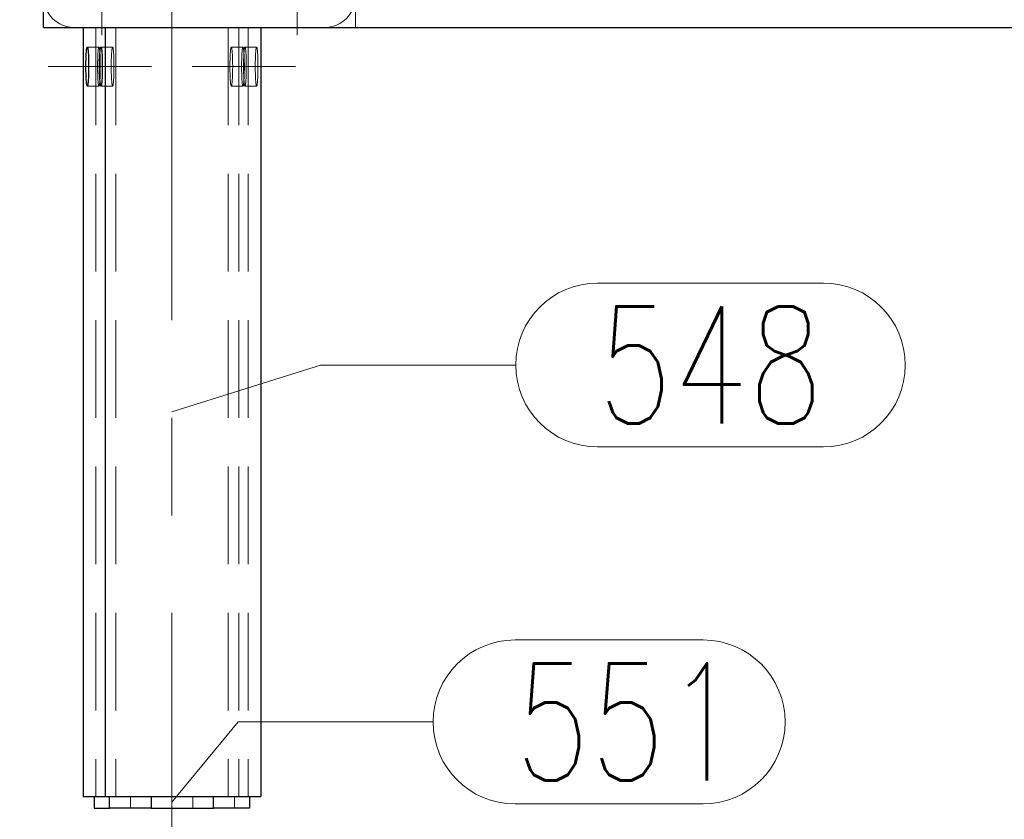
# Model space of a CAD drawing. Header units: millimetres. Extents: x -853 to -247, y 10927 to 11422.
# Tile 3 of 59: x -780 to -755, y 10948 to 10969. Entities that reach past the tile are written whole.
import ezdxf

# ---------------------------------------------------------------- set-up
doc = ezdxf.new("R2010")
doc.units = ezdxf.units.MM
doc.header["$LTSCALE"] = 10
doc.linetypes.add('HIDDEN', pattern=[0.375, 0.25, -0.125])
doc.linetypes.add('MITTE', pattern=[2, 1.25, -0.25, 0.25, -0.25])
for name, color, linetype, lineweight in [('PS_Hidden', 2, 'HIDDEN', 9), ('PS_Mid', 5, 'MITTE', 15), ('PS_Pos', 1, 'Continuous', 15), ('PS_Shape', 161, 'Continuous', 30), ('PS_SOLID', 7, 'Continuous', 30)]:
    doc.layers.add(name, color=color, linetype=linetype, lineweight=lineweight)
doc.styles.add('simplex', font='simplex.shx', dxfattribs={"width": 0.75})

# ---------------------------------------------------------------- blocks, each defined once
blk = doc.blocks.new('*X234')
at = {"layer": 'PS_Hidden', "color": 2, "linetype": 'HIDDEN'}
for p, q in [((-771.436, 10976.703), (-771.436, 10968.703)), ((-778.096, 10968.703), (-778.096, 10949.003)), ((-777.579, 10968.703), (-777.579, 10949.003)), ((-774.704, 10968.703), (-774.704, 10949.003)), ((-774.426, 10968.703), (-774.426, 10949.003)), ((-774.187, 10968.703), (-774.187, 10949.003)), ((-778.311, 10968.203), (-778.012, 10968.203)), ((-778.041, 10967.968), (-778.043, 10967.923)), ((-778.039, 10968.009), (-778.041, 10967.968)), ((-778.037, 10968.048), (-778.039, 10968.009)), ((-778.035, 10968.082), (-778.037, 10968.048)), ((-778.032, 10968.113), (-778.035, 10968.082)), ((-778.029, 10968.14), (-778.032, 10968.113)), ((-778.026, 10968.163), (-778.029, 10968.14)), ((-778.022, 10968.18), (-778.026, 10968.163)), ((-778.019, 10968.193), (-778.022, 10968.18)), ((-778.015, 10968.2), (-778.019, 10968.193)), ((-778.012, 10968.203), (-778.015, 10968.2)), ((-778.008, 10968.2), (-778.012, 10968.203)), ((-778.005, 10968.193), (-778.008, 10968.2)), ((-778.001, 10968.18), (-778.005, 10968.193)), ((-777.998, 10968.163), (-778.001, 10968.18)), ((-777.995, 10968.14), (-777.998, 10968.163)), ((-777.992, 10968.113), (-777.995, 10968.14)), ((-777.989, 10968.082), (-777.992, 10968.113)), ((-777.986, 10968.048), (-777.989, 10968.082)), ((-777.984, 10968.009), (-777.986, 10968.048)), ((-777.982, 10967.968), (-777.984, 10968.009)), ((-777.98, 10967.923), (-777.982, 10967.968)), ((-777.962, 10968.203), (-777.663, 10968.203)), ((-777.692, 10967.968), (-777.694, 10967.923)), ((-777.69, 10968.009), (-777.692, 10967.968)), ((-777.688, 10968.048), (-777.69, 10968.009)), ((-777.685, 10968.082), (-777.688, 10968.048)), ((-777.683, 10968.113), (-777.685, 10968.082)), ((-777.68, 10968.14), (-777.683, 10968.113)), ((-777.676, 10968.163), (-777.68, 10968.14)), ((-777.673, 10968.18), (-777.676, 10968.163)), ((-777.67, 10968.193), (-777.673, 10968.18)), ((-777.666, 10968.2), (-777.67, 10968.193)), ((-777.663, 10968.203), (-777.666, 10968.2)), ((-777.659, 10968.2), (-777.663, 10968.203)), ((-777.656, 10968.193), (-777.659, 10968.2)), ((-777.652, 10968.18), (-777.656, 10968.193)), ((-777.649, 10968.163), (-777.652, 10968.18)), ((-777.646, 10968.14), (-777.649, 10968.163)), ((-777.643, 10968.113), (-777.646, 10968.14)), ((-777.64, 10968.082), (-777.643, 10968.113)), ((-777.637, 10968.048), (-777.64, 10968.082)), ((-777.635, 10968.009), (-777.637, 10968.048)), ((-777.633, 10967.968), (-777.635, 10968.009)), ((-777.631, 10967.923), (-777.633, 10967.968)), ((-774.651, 10967.923), (-774.65, 10967.968)), ((-774.65, 10967.968), (-774.648, 10968.009)), ((-774.648, 10968.009), (-774.645, 10968.048)), ((-774.645, 10968.048), (-774.643, 10968.082)), ((-774.643, 10968.082), (-774.64, 10968.113)), ((-774.64, 10968.113), (-774.637, 10968.14)), ((-774.637, 10968.14), (-774.634, 10968.163)), ((-774.634, 10968.163), (-774.631, 10968.18)), ((-774.631, 10968.18), (-774.627, 10968.193)), ((-774.627, 10968.193), (-774.624, 10968.2)), ((-774.624, 10968.2), (-774.62, 10968.203)), ((-774.62, 10968.203), (-774.617, 10968.2)), ((-774.62, 10968.203), (-774.321, 10968.203)), ((-774.617, 10968.2), (-774.613, 10968.193)), ((-774.613, 10968.193), (-774.61, 10968.18)), ((-774.61, 10968.18), (-774.606, 10968.163)), ((-774.606, 10968.163), (-774.603, 10968.14)), ((-774.603, 10968.14), (-774.6, 10968.113)), ((-774.6, 10968.113), (-774.597, 10968.082)), ((-774.597, 10968.082), (-774.595, 10968.048)), ((-774.595, 10968.048), (-774.592, 10968.009)), ((-774.592, 10968.009), (-774.59, 10967.968)), ((-774.59, 10967.968), (-774.589, 10967.923)), ((-774.35, 10967.968), (-774.352, 10967.923)), ((-774.348, 10968.009), (-774.35, 10967.968)), ((-774.346, 10968.048), (-774.348, 10968.009)), ((-774.344, 10968.082), (-774.346, 10968.048)), ((-774.341, 10968.113), (-774.344, 10968.082)), ((-774.338, 10968.14), (-774.341, 10968.113)), ((-774.335, 10968.163), (-774.338, 10968.14)), ((-774.331, 10968.18), (-774.335, 10968.163)), ((-774.328, 10968.193), (-774.331, 10968.18)), ((-774.324, 10968.2), (-774.328, 10968.193)), ((-774.321, 10968.203), (-774.324, 10968.2)), ((-774.317, 10968.2), (-774.321, 10968.203)), ((-774.314, 10968.193), (-774.317, 10968.2)), ((-774.31, 10968.18), (-774.314, 10968.193)), ((-774.307, 10968.163), (-774.31, 10968.18)), ((-774.304, 10968.14), (-774.307, 10968.163)), ((-774.301, 10968.113), (-774.304, 10968.14)), ((-774.302, 10967.923), (-774.301, 10967.968)), ((-774.298, 10968.082), (-774.301, 10968.113)), ((-774.301, 10967.968), (-774.299, 10968.009)), ((-774.299, 10968.009), (-774.296, 10968.048)), ((-774.295, 10968.048), (-774.298, 10968.082)), ((-774.296, 10968.048), (-774.294, 10968.082)), ((-774.293, 10968.009), (-774.295, 10968.048)), ((-774.294, 10968.082), (-774.291, 10968.113)), ((-774.291, 10967.968), (-774.293, 10968.009)), ((-774.291, 10968.113), (-774.288, 10968.14)), ((-774.289, 10967.923), (-774.291, 10967.968)), ((-774.288, 10968.14), (-774.285, 10968.163)), ((-774.285, 10968.163), (-774.281, 10968.18)), ((-774.281, 10968.18), (-774.278, 10968.193)), ((-774.278, 10968.193), (-774.274, 10968.2)), ((-774.274, 10968.2), (-774.271, 10968.203)), ((-774.271, 10968.203), (-774.267, 10968.2)), ((-774.271, 10968.203), (-773.972, 10968.203)), ((-774.267, 10968.2), (-774.264, 10968.193)), ((-774.264, 10968.193), (-774.26, 10968.18)), ((-774.26, 10968.18), (-774.257, 10968.163)), ((-774.257, 10968.163), (-774.254, 10968.14)), ((-774.254, 10968.14), (-774.251, 10968.113)), ((-774.251, 10968.113), (-774.248, 10968.082)), ((-774.248, 10968.082), (-774.246, 10968.048)), ((-774.246, 10968.048), (-774.243, 10968.009)), ((-774.243, 10968.009), (-774.241, 10967.968)), ((-774.241, 10967.968), (-774.24, 10967.923)), ((-774.001, 10967.968), (-774.003, 10967.923)), ((-773.999, 10968.009), (-774.001, 10967.968)), ((-773.997, 10968.048), (-773.999, 10968.009)), ((-773.994, 10968.082), (-773.997, 10968.048)), ((-773.992, 10968.113), (-773.994, 10968.082)), ((-773.989, 10968.14), (-773.992, 10968.113)), ((-773.985, 10968.163), (-773.989, 10968.14)), ((-773.982, 10968.18), (-773.985, 10968.163)), ((-773.979, 10968.193), (-773.982, 10968.18)), ((-773.975, 10968.2), (-773.979, 10968.193)), ((-773.972, 10968.203), (-773.975, 10968.2)), ((-773.968, 10968.2), (-773.972, 10968.203)), ((-773.965, 10968.193), (-773.968, 10968.2)), ((-773.961, 10968.18), (-773.965, 10968.193)), ((-773.958, 10968.163), (-773.961, 10968.18)), ((-773.955, 10968.14), (-773.958, 10968.163)), ((-773.952, 10968.113), (-773.955, 10968.14)), ((-773.949, 10968.082), (-773.952, 10968.113)), ((-773.946, 10968.048), (-773.949, 10968.082)), ((-773.944, 10968.009), (-773.946, 10968.048)), ((-773.942, 10967.968), (-773.944, 10968.009)), ((-773.94, 10967.923), (-773.942, 10967.968)), ((-778.046, 10967.779), (-778.047, 10967.728)), ((-778.047, 10967.728), (-778.047, 10967.678)), ((-778.044, 10967.877), (-778.046, 10967.828)), ((-778.046, 10967.828), (-778.046, 10967.779)), ((-778.043, 10967.923), (-778.044, 10967.877)), ((-777.979, 10967.877), (-777.98, 10967.923)), ((-777.978, 10967.828), (-777.979, 10967.877)), ((-777.977, 10967.779), (-777.978, 10967.828)), ((-777.977, 10967.728), (-777.977, 10967.779)), ((-777.977, 10967.678), (-777.977, 10967.728)), ((-777.696, 10967.828), (-777.697, 10967.779)), ((-777.697, 10967.779), (-777.697, 10967.728)), ((-777.697, 10967.728), (-777.697, 10967.678)), ((-777.695, 10967.877), (-777.696, 10967.828)), ((-777.694, 10967.923), (-777.695, 10967.877)), ((-777.63, 10967.877), (-777.631, 10967.923)), ((-777.629, 10967.828), (-777.63, 10967.877)), ((-777.628, 10967.779), (-777.629, 10967.828)), ((-777.628, 10967.728), (-777.628, 10967.779)), ((-777.628, 10967.678), (-777.628, 10967.728)), ((-774.655, 10967.779), (-774.654, 10967.828)), ((-774.655, 10967.728), (-774.655, 10967.779)), ((-774.655, 10967.678), (-774.655, 10967.728)), ((-774.654, 10967.828), (-774.653, 10967.877)), ((-774.653, 10967.877), (-774.651, 10967.923)), ((-774.589, 10967.923), (-774.587, 10967.877)), ((-774.587, 10967.877), (-774.586, 10967.828)), ((-774.586, 10967.828), (-774.586, 10967.779)), ((-774.586, 10967.779), (-774.585, 10967.728)), ((-774.585, 10967.728), (-774.585, 10967.678)), ((-774.355, 10967.779), (-774.356, 10967.728)), ((-774.356, 10967.728), (-774.356, 10967.678)), ((-774.354, 10967.877), (-774.355, 10967.828)), ((-774.355, 10967.828), (-774.355, 10967.779)), ((-774.352, 10967.923), (-774.354, 10967.877)), ((-774.306, 10967.728), (-774.305, 10967.779)), ((-774.306, 10967.678), (-774.306, 10967.728)), ((-774.305, 10967.828), (-774.304, 10967.877)), ((-774.305, 10967.779), (-774.305, 10967.828)), ((-774.304, 10967.877), (-774.302, 10967.923)), ((-774.288, 10967.877), (-774.289, 10967.923)), ((-774.287, 10967.828), (-774.288, 10967.877)), ((-774.286, 10967.779), (-774.287, 10967.828)), ((-774.286, 10967.728), (-774.286, 10967.779)), ((-774.286, 10967.678), (-774.286, 10967.728)), ((-774.24, 10967.923), (-774.238, 10967.877)), ((-774.238, 10967.877), (-774.237, 10967.828)), ((-774.237, 10967.828), (-774.236, 10967.779)), ((-774.236, 10967.779), (-774.236, 10967.728)), ((-774.236, 10967.728), (-774.236, 10967.678)), ((-774.006, 10967.779), (-774.007, 10967.728)), ((-774.007, 10967.728), (-774.007, 10967.678)), ((-774.005, 10967.828), (-774.006, 10967.779)), ((-774.004, 10967.877), (-774.005, 10967.828)), ((-774.003, 10967.923), (-774.004, 10967.877)), ((-773.939, 10967.877), (-773.94, 10967.923)), ((-773.938, 10967.828), (-773.939, 10967.877)), ((-773.937, 10967.779), (-773.938, 10967.828)), ((-773.937, 10967.728), (-773.937, 10967.779)), ((-773.937, 10967.678), (-773.937, 10967.728)), ((-778.047, 10967.678), (-778.046, 10967.627)), ((-778.046, 10967.627), (-778.046, 10967.578)), ((-778.046, 10967.578), (-778.044, 10967.529)), ((-778.044, 10967.529), (-778.043, 10967.483)), ((-778.043, 10967.483), (-778.041, 10967.439)), ((-777.982, 10967.439), (-777.98, 10967.483)), ((-777.98, 10967.483), (-777.979, 10967.529)), ((-777.979, 10967.529), (-777.978, 10967.578)), ((-777.978, 10967.578), (-777.977, 10967.627)), ((-777.977, 10967.627), (-777.977, 10967.678)), ((-777.697, 10967.678), (-777.697, 10967.627)), ((-777.697, 10967.627), (-777.696, 10967.578)), ((-777.696, 10967.578), (-777.695, 10967.529)), ((-777.695, 10967.529), (-777.694, 10967.483)), ((-777.694, 10967.483), (-777.692, 10967.439)), ((-777.633, 10967.439), (-777.631, 10967.483)), ((-777.631, 10967.483), (-777.63, 10967.529)), ((-777.63, 10967.529), (-777.629, 10967.578)), ((-777.629, 10967.578), (-777.628, 10967.627)), ((-777.628, 10967.627), (-777.628, 10967.678)), ((-774.655, 10967.627), (-774.655, 10967.678)), ((-774.654, 10967.578), (-774.655, 10967.627)), ((-774.653, 10967.529), (-774.654, 10967.578)), ((-774.651, 10967.483), (-774.653, 10967.529)), ((-774.65, 10967.439), (-774.651, 10967.483)), ((-774.589, 10967.483), (-774.59, 10967.439)), ((-774.587, 10967.529), (-774.589, 10967.483)), ((-774.586, 10967.578), (-774.587, 10967.529)), ((-774.585, 10967.678), (-774.586, 10967.627)), ((-774.586, 10967.627), (-774.586, 10967.578)), ((-774.356, 10967.678), (-774.355, 10967.627)), ((-774.355, 10967.627), (-774.355, 10967.578)), ((-774.355, 10967.578), (-774.354, 10967.529)), ((-774.354, 10967.529), (-774.352, 10967.483)), ((-774.352, 10967.483), (-774.35, 10967.439)), ((-774.305, 10967.627), (-774.306, 10967.678)), ((-774.305, 10967.578), (-774.305, 10967.627)), ((-774.304, 10967.529), (-774.305, 10967.578)), ((-774.302, 10967.483), (-774.304, 10967.529)), ((-774.301, 10967.439), (-774.302, 10967.483)), ((-774.291, 10967.439), (-774.289, 10967.483)), ((-774.289, 10967.483), (-774.288, 10967.529)), ((-774.288, 10967.529), (-774.287, 10967.578)), ((-774.287, 10967.578), (-774.286, 10967.627)), ((-774.286, 10967.627), (-774.286, 10967.678)), ((-774.24, 10967.483), (-774.241, 10967.439)), ((-774.238, 10967.529), (-774.24, 10967.483)), ((-774.237, 10967.578), (-774.238, 10967.529)), ((-774.236, 10967.627), (-774.237, 10967.578)), ((-774.236, 10967.678), (-774.236, 10967.627)), ((-774.007, 10967.678), (-774.006, 10967.627)), ((-774.006, 10967.627), (-774.005, 10967.578)), ((-774.005, 10967.578), (-774.004, 10967.529)), ((-774.004, 10967.529), (-774.003, 10967.483)), ((-774.003, 10967.483), (-774.001, 10967.439)), ((-773.942, 10967.439), (-773.94, 10967.483)), ((-773.94, 10967.483), (-773.939, 10967.529)), ((-773.939, 10967.529), (-773.938, 10967.578)), ((-773.938, 10967.578), (-773.937, 10967.627)), ((-773.937, 10967.627), (-773.937, 10967.678)), ((-778.041, 10967.439), (-778.039, 10967.397)), ((-778.039, 10967.397), (-778.037, 10967.359)), ((-778.037, 10967.359), (-778.035, 10967.324)), ((-778.035, 10967.324), (-778.032, 10967.293)), ((-778.032, 10967.293), (-778.029, 10967.266)), ((-778.029, 10967.266), (-778.026, 10967.244)), ((-778.026, 10967.244), (-778.022, 10967.226)), ((-778.022, 10967.226), (-778.019, 10967.213)), ((-778.019, 10967.213), (-778.015, 10967.206)), ((-778.008, 10967.206), (-778.005, 10967.213)), ((-778.005, 10967.213), (-778.001, 10967.226)), ((-778.001, 10967.226), (-777.998, 10967.244)), ((-777.998, 10967.244), (-777.995, 10967.266)), ((-777.995, 10967.266), (-777.992, 10967.293)), ((-777.992, 10967.293), (-777.989, 10967.324)), ((-777.989, 10967.324), (-777.986, 10967.359)), ((-777.986, 10967.359), (-777.984, 10967.397)), ((-777.984, 10967.397), (-777.982, 10967.439)), ((-777.692, 10967.439), (-777.69, 10967.397)), ((-777.69, 10967.397), (-777.688, 10967.359)), ((-777.688, 10967.359), (-777.685, 10967.324)), ((-777.685, 10967.324), (-777.683, 10967.293)), ((-777.683, 10967.293), (-777.68, 10967.266)), ((-777.68, 10967.266), (-777.676, 10967.244)), ((-777.676, 10967.244), (-777.673, 10967.226)), ((-777.673, 10967.226), (-777.67, 10967.213)), ((-777.67, 10967.213), (-777.666, 10967.206)), ((-777.659, 10967.206), (-777.656, 10967.213)), ((-777.656, 10967.213), (-777.652, 10967.226)), ((-777.652, 10967.226), (-777.649, 10967.244)), ((-777.649, 10967.244), (-777.646, 10967.266)), ((-777.646, 10967.266), (-777.643, 10967.293)), ((-777.643, 10967.293), (-777.64, 10967.324)), ((-777.64, 10967.324), (-777.637, 10967.359)), ((-777.637, 10967.359), (-777.635, 10967.397)), ((-777.635, 10967.397), (-777.633, 10967.439)), ((-774.648, 10967.397), (-774.65, 10967.439)), ((-774.645, 10967.359), (-774.648, 10967.397)), ((-774.643, 10967.324), (-774.645, 10967.359)), ((-774.64, 10967.293), (-774.643, 10967.324)), ((-774.637, 10967.266), (-774.64, 10967.293)), ((-774.634, 10967.244), (-774.637, 10967.266)), ((-774.631, 10967.226), (-774.634, 10967.244)), ((-774.627, 10967.213), (-774.631, 10967.226)), ((-774.624, 10967.206), (-774.627, 10967.213)), ((-774.613, 10967.213), (-774.617, 10967.206)), ((-774.61, 10967.226), (-774.613, 10967.213)), ((-774.606, 10967.244), (-774.61, 10967.226)), ((-774.603, 10967.266), (-774.606, 10967.244)), ((-774.6, 10967.293), (-774.603, 10967.266)), ((-774.597, 10967.324), (-774.6, 10967.293)), ((-774.595, 10967.359), (-774.597, 10967.324)), ((-774.592, 10967.397), (-774.595, 10967.359)), ((-774.59, 10967.439), (-774.592, 10967.397)), ((-774.35, 10967.439), (-774.348, 10967.397)), ((-774.348, 10967.397), (-774.346, 10967.359)), ((-774.346, 10967.359), (-774.344, 10967.324)), ((-774.344, 10967.324), (-774.341, 10967.293)), ((-774.341, 10967.293), (-774.338, 10967.266)), ((-774.338, 10967.266), (-774.335, 10967.244)), ((-774.335, 10967.244), (-774.331, 10967.226)), ((-774.331, 10967.226), (-774.328, 10967.213)), ((-774.328, 10967.213), (-774.324, 10967.206)), ((-774.317, 10967.206), (-774.314, 10967.213)), ((-774.314, 10967.213), (-774.31, 10967.226)), ((-774.31, 10967.226), (-774.307, 10967.244)), ((-774.307, 10967.244), (-774.304, 10967.266)), ((-774.304, 10967.266), (-774.301, 10967.293)), ((-774.299, 10967.397), (-774.301, 10967.439)), ((-774.301, 10967.293), (-774.298, 10967.324)), ((-774.296, 10967.359), (-774.299, 10967.397)), ((-774.298, 10967.324), (-774.295, 10967.359)), ((-774.294, 10967.324), (-774.296, 10967.359)), ((-774.295, 10967.359), (-774.293, 10967.397)), ((-774.291, 10967.293), (-774.294, 10967.324)), ((-774.293, 10967.397), (-774.291, 10967.439)), ((-774.288, 10967.266), (-774.291, 10967.293)), ((-774.285, 10967.244), (-774.288, 10967.266)), ((-774.281, 10967.226), (-774.285, 10967.244)), ((-774.278, 10967.213), (-774.281, 10967.226)), ((-774.274, 10967.206), (-774.278, 10967.213)), ((-774.264, 10967.213), (-774.267, 10967.206)), ((-774.26, 10967.226), (-774.264, 10967.213)), ((-774.257, 10967.244), (-774.26, 10967.226)), ((-774.254, 10967.266), (-774.257, 10967.244)), ((-774.251, 10967.293), (-774.254, 10967.266)), ((-774.248, 10967.324), (-774.251, 10967.293)), ((-774.246, 10967.359), (-774.248, 10967.324)), ((-774.243, 10967.397), (-774.246, 10967.359)), ((-774.241, 10967.439), (-774.243, 10967.397)), ((-774.001, 10967.439), (-773.999, 10967.397)), ((-773.999, 10967.397), (-773.997, 10967.359)), ((-773.997, 10967.359), (-773.994, 10967.324)), ((-773.994, 10967.324), (-773.992, 10967.293)), ((-773.992, 10967.293), (-773.989, 10967.266)), ((-773.989, 10967.266), (-773.985, 10967.244)), ((-773.985, 10967.244), (-773.982, 10967.226)), ((-773.982, 10967.226), (-773.979, 10967.213)), ((-773.979, 10967.213), (-773.975, 10967.206)), ((-773.968, 10967.206), (-773.965, 10967.213)), ((-773.965, 10967.213), (-773.961, 10967.226)), ((-773.961, 10967.226), (-773.958, 10967.244)), ((-773.958, 10967.244), (-773.955, 10967.266)), ((-773.955, 10967.266), (-773.952, 10967.293)), ((-773.952, 10967.293), (-773.949, 10967.324)), ((-773.949, 10967.324), (-773.946, 10967.359)), ((-773.946, 10967.359), (-773.944, 10967.397)), ((-773.944, 10967.397), (-773.942, 10967.439)), ((-778.311, 10967.203), (-778.012, 10967.203)), ((-778.015, 10967.206), (-778.012, 10967.203)), ((-778.012, 10967.203), (-778.008, 10967.206)), ((-777.962, 10967.203), (-777.663, 10967.203)), ((-777.666, 10967.206), (-777.663, 10967.203)), ((-777.663, 10967.203), (-777.659, 10967.206)), ((-774.62, 10967.203), (-774.624, 10967.206)), ((-774.617, 10967.206), (-774.62, 10967.203)), ((-774.62, 10967.203), (-774.321, 10967.203)), ((-774.324, 10967.206), (-774.321, 10967.203)), ((-774.321, 10967.203), (-774.317, 10967.206)), ((-774.271, 10967.203), (-774.274, 10967.206)), ((-774.267, 10967.206), (-774.271, 10967.203)), ((-774.271, 10967.203), (-773.972, 10967.203)), ((-773.975, 10967.206), (-773.972, 10967.203)), ((-773.972, 10967.203), (-773.968, 10967.206)), ((-777.205, 10948.703), (-777.205, 10949.003)), ((-777.202, 10949.003), (-777.202, 10948.703)), ((-775.609, 10949.003), (-775.609, 10948.703)), ((-775.08, 10949.003), (-775.08, 10948.703)), ((-774.541, 10948.703), (-774.541, 10949.003))]:
    blk.add_line(p, q, dxfattribs=at)
at = {"layer": 'PS_Hidden'}
for centre, start, end in [((-778.636, 10969.503), 180, 270), ((-772.236, 10969.503), 270, 0)]:
    blk.add_arc(centre, 0.8, start, end, dxfattribs=at)
at = {"layer": 'PS_Mid', "color": 5, "linetype": 'MITTE'}
for p, q in [((-776.141, 10973.703), (-776.141, 10944.003)), ((-777.936, 10971.903), (-777.936, 10968.503)), ((-772.936, 10971.903), (-772.936, 10968.503)), ((-777.012, 10967.703), (-779.311, 10967.703)), ((-776.663, 10967.703), (-778.962, 10967.703)), ((-773.321, 10967.703), (-775.62, 10967.703)), ((-772.972, 10967.703), (-775.271, 10967.703))]:
    blk.add_line(p, q, dxfattribs=at)
at = {"layer": 'PS_SOLID', "color": 7, "linetype": 'Continuous'}
for p, q in [((-779.436, 10968.703), (-779.436, 10976.703)), ((-779.436, 10968.703), (-606.277, 10968.703)), ((-778.416, 10968.703), (-778.416, 10949.003)), ((-777.857, 10968.703), (-773.867, 10968.703)), ((-777.857, 10968.703), (-777.857, 10949.003)), ((-773.867, 10968.703), (-773.867, 10949.003)), ((-778.342, 10967.923), (-778.341, 10967.968)), ((-778.341, 10967.968), (-778.339, 10968.009)), ((-778.339, 10968.009), (-778.336, 10968.048)), ((-778.336, 10968.048), (-778.334, 10968.082)), ((-778.334, 10968.082), (-778.331, 10968.113)), ((-778.331, 10968.113), (-778.328, 10968.14)), ((-778.328, 10968.14), (-778.325, 10968.163)), ((-778.325, 10968.163), (-778.321, 10968.18)), ((-778.321, 10968.18), (-778.318, 10968.193)), ((-778.318, 10968.193), (-778.315, 10968.2)), ((-778.315, 10968.2), (-778.311, 10968.203)), ((-778.311, 10968.203), (-778.307, 10968.2)), ((-778.307, 10968.2), (-778.304, 10968.193)), ((-778.304, 10968.193), (-778.301, 10968.18)), ((-778.301, 10968.18), (-778.297, 10968.163)), ((-778.297, 10968.163), (-778.294, 10968.14)), ((-778.294, 10968.14), (-778.291, 10968.113)), ((-778.291, 10968.113), (-778.288, 10968.082)), ((-778.288, 10968.082), (-778.286, 10968.048)), ((-778.286, 10968.048), (-778.283, 10968.009)), ((-778.283, 10968.009), (-778.281, 10967.968)), ((-778.281, 10967.968), (-778.28, 10967.923)), ((-777.993, 10967.923), (-777.992, 10967.968)), ((-777.992, 10967.968), (-777.989, 10968.009)), ((-777.989, 10968.009), (-777.987, 10968.048)), ((-777.987, 10968.048), (-777.985, 10968.082)), ((-777.985, 10968.082), (-777.982, 10968.113)), ((-777.982, 10968.113), (-777.979, 10968.14)), ((-777.979, 10968.14), (-777.976, 10968.163)), ((-777.976, 10968.163), (-777.972, 10968.18)), ((-777.972, 10968.18), (-777.969, 10968.193)), ((-777.969, 10968.193), (-777.965, 10968.2)), ((-777.965, 10968.2), (-777.962, 10968.203)), ((-777.962, 10968.203), (-777.958, 10968.2)), ((-777.958, 10968.2), (-777.955, 10968.193)), ((-777.955, 10968.193), (-777.951, 10968.18)), ((-777.951, 10968.18), (-777.948, 10968.163)), ((-777.948, 10968.163), (-777.945, 10968.14)), ((-777.945, 10968.14), (-777.942, 10968.113)), ((-777.942, 10968.113), (-777.939, 10968.082)), ((-777.939, 10968.082), (-777.937, 10968.048)), ((-777.937, 10968.048), (-777.934, 10968.009)), ((-777.934, 10968.009), (-777.932, 10967.968)), ((-777.932, 10967.968), (-777.931, 10967.923)), ((-778.346, 10967.779), (-778.345, 10967.828)), ((-778.346, 10967.728), (-778.346, 10967.779)), ((-778.346, 10967.678), (-778.346, 10967.728)), ((-778.345, 10967.828), (-778.344, 10967.877)), ((-778.344, 10967.877), (-778.342, 10967.923)), ((-778.28, 10967.923), (-778.278, 10967.877)), ((-778.278, 10967.877), (-778.277, 10967.828)), ((-778.277, 10967.828), (-778.277, 10967.779)), ((-778.277, 10967.779), (-778.276, 10967.728)), ((-778.276, 10967.728), (-778.276, 10967.678)), ((-777.997, 10967.728), (-777.996, 10967.779)), ((-777.997, 10967.678), (-777.997, 10967.728)), ((-777.996, 10967.828), (-777.995, 10967.877)), ((-777.996, 10967.779), (-777.996, 10967.828)), ((-777.995, 10967.877), (-777.993, 10967.923)), ((-777.931, 10967.923), (-777.929, 10967.877)), ((-777.929, 10967.877), (-777.928, 10967.828)), ((-777.928, 10967.828), (-777.927, 10967.779)), ((-777.927, 10967.779), (-777.927, 10967.728)), ((-777.927, 10967.728), (-777.927, 10967.678)), ((-778.346, 10967.627), (-778.346, 10967.678)), ((-778.345, 10967.578), (-778.346, 10967.627)), ((-778.344, 10967.529), (-778.345, 10967.578)), ((-778.342, 10967.483), (-778.344, 10967.529)), ((-778.341, 10967.439), (-778.342, 10967.483)), ((-778.28, 10967.483), (-778.281, 10967.439)), ((-778.278, 10967.529), (-778.28, 10967.483)), ((-778.277, 10967.578), (-778.278, 10967.529)), ((-778.276, 10967.678), (-778.277, 10967.627)), ((-778.277, 10967.627), (-778.277, 10967.578)), ((-777.996, 10967.627), (-777.997, 10967.678)), ((-777.996, 10967.578), (-777.996, 10967.627)), ((-777.995, 10967.529), (-777.996, 10967.578)), ((-777.993, 10967.483), (-777.995, 10967.529)), ((-777.992, 10967.439), (-777.993, 10967.483)), ((-777.931, 10967.483), (-777.932, 10967.439)), ((-777.929, 10967.529), (-777.931, 10967.483)), ((-777.928, 10967.578), (-777.929, 10967.529)), ((-777.927, 10967.627), (-777.928, 10967.578)), ((-777.927, 10967.678), (-777.927, 10967.627)), ((-778.339, 10967.397), (-778.341, 10967.439)), ((-778.336, 10967.359), (-778.339, 10967.397)), ((-778.334, 10967.324), (-778.336, 10967.359)), ((-778.331, 10967.293), (-778.334, 10967.324)), ((-778.328, 10967.266), (-778.331, 10967.293)), ((-778.325, 10967.244), (-778.328, 10967.266)), ((-778.321, 10967.226), (-778.325, 10967.244)), ((-778.318, 10967.213), (-778.321, 10967.226)), ((-778.315, 10967.206), (-778.318, 10967.213)), ((-778.304, 10967.213), (-778.307, 10967.206)), ((-778.301, 10967.226), (-778.304, 10967.213)), ((-778.297, 10967.244), (-778.301, 10967.226)), ((-778.294, 10967.266), (-778.297, 10967.244)), ((-778.291, 10967.293), (-778.294, 10967.266)), ((-778.288, 10967.324), (-778.291, 10967.293)), ((-778.286, 10967.359), (-778.288, 10967.324)), ((-778.283, 10967.397), (-778.286, 10967.359)), ((-778.281, 10967.439), (-778.283, 10967.397)), ((-777.989, 10967.397), (-777.992, 10967.439)), ((-777.987, 10967.359), (-777.989, 10967.397)), ((-777.985, 10967.324), (-777.987, 10967.359)), ((-777.982, 10967.293), (-777.985, 10967.324)), ((-777.979, 10967.266), (-777.982, 10967.293)), ((-777.976, 10967.244), (-777.979, 10967.266)), ((-777.972, 10967.226), (-777.976, 10967.244)), ((-777.969, 10967.213), (-777.972, 10967.226)), ((-777.965, 10967.206), (-777.969, 10967.213)), ((-777.955, 10967.213), (-777.958, 10967.206)), ((-777.951, 10967.226), (-777.955, 10967.213)), ((-777.948, 10967.244), (-777.951, 10967.226)), ((-777.945, 10967.266), (-777.948, 10967.244)), ((-777.942, 10967.293), (-777.945, 10967.266)), ((-777.939, 10967.324), (-777.942, 10967.293)), ((-777.937, 10967.359), (-777.939, 10967.324)), ((-777.934, 10967.397), (-777.937, 10967.359)), ((-777.932, 10967.439), (-777.934, 10967.397)), ((-778.311, 10967.203), (-778.315, 10967.206)), ((-778.307, 10967.206), (-778.311, 10967.203)), ((-777.962, 10967.203), (-777.965, 10967.206)), ((-777.958, 10967.206), (-777.962, 10967.203)), ((-778.416, 10949.003), (-777.857, 10949.003)), ((-778.132, 10949.003), (-778.132, 10948.703)), ((-777.857, 10949.003), (-773.867, 10949.003)), ((-777.741, 10948.703), (-777.741, 10949.003)), ((-776.674, 10949.003), (-776.674, 10948.703)), ((-775.078, 10948.703), (-775.078, 10949.003)), ((-774.15, 10949.003), (-774.15, 10948.703)), ((-778.132, 10948.703), (-777.741, 10948.703)), ((-776.674, 10948.703), (-777.741, 10948.703)), ((-776.674, 10948.703), (-775.078, 10948.703)), ((-774.15, 10948.703), (-775.078, 10948.703))]:
    blk.add_line(p, q, dxfattribs=at)
blk = doc.blocks.new('*X243')
at = {"color": 1}
for p, q in [((-765.231, 10962.155), (-759.445, 10962.155)), ((-776.141, 10958.853), (-772.331, 10960.055)), ((-772.331, 10960.055), (-767.331, 10960.055)), ((-765.231, 10957.955), (-759.445, 10957.955))]:
    blk.add_line(p, q, dxfattribs=at)
for centre, start, end in [((-765.231, 10960.055), 90, 270), ((-759.445, 10960.055), 270, 90)]:
    blk.add_arc(centre, 2.1, start, end, dxfattribs=at)
at = {"color": 30, "style": 'simplex', "width": 0.75}
blk.add_text('548', height=3, dxfattribs=at).set_placement((-765.231, 10958.555))
blk = doc.blocks.new('*X244')
at = {"color": 1}
for p, q in [((-775.436, 10972.703), (-781.59, 10970.323)), ((-786.59, 10972.423), (-795.612, 10972.423)), ((-795.612, 10972.423), (-795.612, 10968.223)), ((-786.59, 10968.223), (-786.59, 10972.423)), ((-786.59, 10970.323), (-781.59, 10970.323)), ((-795.612, 10968.223), (-786.59, 10968.223))]:
    blk.add_line(p, q, dxfattribs=at)
at = {"color": 30, "style": 'simplex', "width": 0.75}
blk.add_text('541', height=3, dxfattribs=at).set_placement((-793.512, 10968.823))
blk = doc.blocks.new('*X245')
at = {"color": 1}
for p, q in [((-767.348, 10953.01), (-762.526, 10953.01)), ((-776.141, 10948.853), (-774.448, 10950.91)), ((-774.448, 10950.91), (-769.448, 10950.91)), ((-767.348, 10948.81), (-762.526, 10948.81))]:
    blk.add_line(p, q, dxfattribs=at)
for centre, start, end in [((-767.348, 10950.91), 90, 270), ((-762.526, 10950.91), 270, 90)]:
    blk.add_arc(centre, 2.1, start, end, dxfattribs=at)
at = {"color": 30, "style": 'simplex', "width": 0.75}
blk.add_text('551', height=3, dxfattribs=at).set_placement((-767.348, 10949.41))

msp = doc.modelspace()

# ---------------------------------------------------------------- block references
at = {"layer": 'PS_Pos'}
for name in ['*X244', '*X243', '*X245']:
    msp.add_blockref(name, (0, 0), dxfattribs=at)
at = {"layer": 'PS_Shape', "color": 31}
msp.add_blockref('*X234', (0, 0), dxfattribs=at)

doc.saveas('drawing.dxf')
